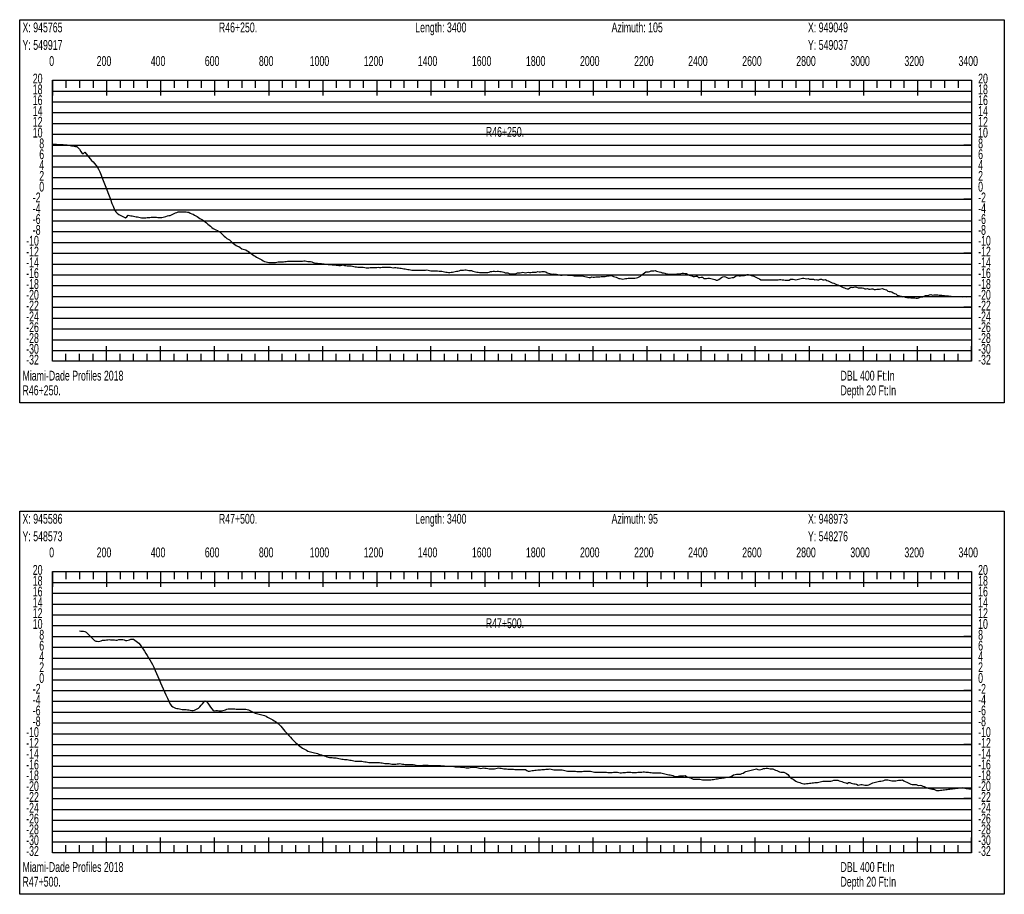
# Model space of a CAD drawing. Header units: feet. Extents: x 1 to 30, y -268 to -1.
# Tile 58 of 94: x 21 to 30, y -109 to -101. Entities that reach past the tile are written whole.
import ezdxf

# ---------------------------------------------------------------- set-up
doc = ezdxf.new("R2010")
doc.units = ezdxf.units.FT
doc.header["$MEASUREMENT"] = 0
doc.layers.add('LABELS', color=7, linetype='Continuous')
doc.layers.add('XSECTION', color=7, linetype='Continuous')

msp = doc.modelspace()

# ---------------------------------------------------------------- linework, layer by layer
at = {"layer": 'XSECTION', "color": 0, "linetype": 'Continuous'}
for points in [[(21.212, -100.99), (30.318, -100.99), (30.318, -104.535), (21.212, -104.535), (21.212, -100.99)], [(21.515, -101.55), (30.015, -101.55), (30.015, -104.15), (21.515, -104.15), (21.515, -101.55)], [(21.515, -101.55), (21.515, -101.691)], [(21.515, -101.55), (21.515, -101.691)], [(21.515, -101.55), (21.515, -101.62)], [(21.515, -101.55), (21.515, -101.62)], [(21.64, -101.55), (21.64, -101.62)], [(21.765, -101.55), (21.765, -101.62)], [(21.89, -101.55), (21.89, -101.62)], [(22.015, -101.55), (22.015, -101.691)], [(22.015, -101.55), (22.015, -101.62)], [(22.14, -101.55), (22.14, -101.62)], [(22.265, -101.55), (22.265, -101.62)], [(22.39, -101.55), (22.39, -101.62)], [(22.515, -101.55), (22.515, -101.691)], [(22.515, -101.55), (22.515, -101.62)], [(22.64, -101.55), (22.64, -101.62)], [(22.765, -101.55), (22.765, -101.62)], [(22.89, -101.55), (22.89, -101.62)], [(23.015, -101.55), (23.015, -101.691)], [(23.015, -101.55), (23.015, -101.62)], [(23.14, -101.55), (23.14, -101.62)], [(23.265, -101.55), (23.265, -101.62)], [(23.39, -101.55), (23.39, -101.62)], [(23.515, -101.55), (23.515, -101.691)], [(23.515, -101.55), (23.515, -101.62)], [(23.64, -101.55), (23.64, -101.62)], [(23.765, -101.55), (23.765, -101.62)], [(23.89, -101.55), (23.89, -101.62)], [(24.015, -101.55), (24.015, -101.691)], [(24.015, -101.55), (24.015, -101.62)], [(24.14, -101.55), (24.14, -101.62)], [(24.265, -101.55), (24.265, -101.62)], [(24.39, -101.55), (24.39, -101.62)], [(24.515, -101.55), (24.515, -101.691)], [(24.515, -101.55), (24.515, -101.62)], [(24.64, -101.55), (24.64, -101.62)], [(24.765, -101.55), (24.765, -101.62)], [(24.89, -101.55), (24.89, -101.62)], [(25.015, -101.55), (25.015, -101.691)], [(25.015, -101.55), (25.015, -101.62)], [(25.14, -101.55), (25.14, -101.62)], [(25.265, -101.55), (25.265, -101.62)], [(25.39, -101.55), (25.39, -101.62)], [(25.515, -101.55), (25.515, -101.691)], [(25.515, -101.55), (25.515, -101.62)], [(25.64, -101.55), (25.64, -101.62)], [(25.765, -101.55), (25.765, -101.62)], [(25.89, -101.55), (25.89, -101.62)], [(26.015, -101.55), (26.015, -101.691)], [(26.015, -101.55), (26.015, -101.62)], [(26.14, -101.55), (26.14, -101.62)], [(26.265, -101.55), (26.265, -101.62)], [(26.39, -101.55), (26.39, -101.62)], [(26.515, -101.55), (26.515, -101.691)], [(26.515, -101.55), (26.515, -101.62)], [(26.64, -101.55), (26.64, -101.62)], [(26.765, -101.55), (26.765, -101.62)], [(26.89, -101.55), (26.89, -101.62)], [(27.015, -101.55), (27.015, -101.691)], [(27.015, -101.55), (27.015, -101.62)], [(27.14, -101.55), (27.14, -101.62)], [(27.265, -101.55), (27.265, -101.62)], [(27.39, -101.55), (27.39, -101.62)], [(27.515, -101.55), (27.515, -101.691)], [(27.515, -101.55), (27.515, -101.62)], [(27.64, -101.55), (27.64, -101.62)], [(27.765, -101.55), (27.765, -101.62)], [(27.89, -101.55), (27.89, -101.62)], [(28.015, -101.55), (28.015, -101.691)], [(28.015, -101.55), (28.015, -101.62)], [(28.14, -101.55), (28.14, -101.62)], [(28.265, -101.55), (28.265, -101.62)], [(28.39, -101.55), (28.39, -101.62)], [(28.515, -101.55), (28.515, -101.691)], [(28.515, -101.55), (28.515, -101.62)], [(28.64, -101.55), (28.64, -101.62)], [(28.765, -101.55), (28.765, -101.62)], [(28.89, -101.55), (28.89, -101.62)], [(29.015, -101.55), (29.015, -101.691)], [(29.015, -101.55), (29.015, -101.62)], [(29.14, -101.55), (29.14, -101.62)], [(29.265, -101.55), (29.265, -101.62)], [(29.39, -101.55), (29.39, -101.62)], [(29.515, -101.55), (29.515, -101.691)], [(29.515, -101.55), (29.515, -101.62)], [(29.64, -101.55), (29.64, -101.62)], [(29.765, -101.55), (29.765, -101.62)], [(29.89, -101.55), (29.89, -101.62)], [(30.015, -101.55), (30.015, -101.691)], [(30.015, -101.55), (30.015, -101.62)], [(21.515, -102.15), (21.585, -102.15)], [(30.015, -102.15), (29.945, -102.15)], [(21.515, -102.65), (21.585, -102.65)], [(30.015, -102.65), (29.945, -102.65)], [(21.515, -103.15), (21.585, -103.15)], [(30.015, -103.15), (29.945, -103.15)], [(21.515, -103.65), (21.585, -103.65)], [(30.015, -103.65), (29.945, -103.65)], [(21.515, -104.15), (21.515, -104.009)], [(21.515, -104.15), (21.515, -104.009)], [(21.515, -104.15), (21.515, -104.08)], [(21.515, -104.15), (21.515, -104.08)], [(21.64, -104.15), (21.64, -104.08)], [(21.765, -104.15), (21.765, -104.08)], [(21.89, -104.15), (21.89, -104.08)], [(22.015, -104.15), (22.015, -104.009)], [(22.015, -104.15), (22.015, -104.08)], [(22.14, -104.15), (22.14, -104.08)], [(22.265, -104.15), (22.265, -104.08)], [(22.39, -104.15), (22.39, -104.08)], [(22.515, -104.15), (22.515, -104.009)], [(22.515, -104.15), (22.515, -104.08)], [(22.64, -104.15), (22.64, -104.08)], [(22.765, -104.15), (22.765, -104.08)], [(22.89, -104.15), (22.89, -104.08)], [(23.015, -104.15), (23.015, -104.009)], [(23.015, -104.15), (23.015, -104.08)], [(23.14, -104.15), (23.14, -104.08)], [(23.265, -104.15), (23.265, -104.08)], [(23.39, -104.15), (23.39, -104.08)], [(23.515, -104.15), (23.515, -104.009)], [(23.515, -104.15), (23.515, -104.08)], [(23.64, -104.15), (23.64, -104.08)], [(23.765, -104.15), (23.765, -104.08)], [(23.89, -104.15), (23.89, -104.08)], [(24.015, -104.15), (24.015, -104.009)], [(24.015, -104.15), (24.015, -104.08)], [(24.14, -104.15), (24.14, -104.08)], [(24.265, -104.15), (24.265, -104.08)], [(24.39, -104.15), (24.39, -104.08)], [(24.515, -104.15), (24.515, -104.009)], [(24.515, -104.15), (24.515, -104.08)], [(24.64, -104.15), (24.64, -104.08)], [(24.765, -104.15), (24.765, -104.08)], [(24.89, -104.15), (24.89, -104.08)], [(25.015, -104.15), (25.015, -104.009)], [(25.015, -104.15), (25.015, -104.08)], [(25.14, -104.15), (25.14, -104.08)], [(25.265, -104.15), (25.265, -104.08)], [(25.39, -104.15), (25.39, -104.08)], [(25.515, -104.15), (25.515, -104.009)], [(25.515, -104.15), (25.515, -104.08)], [(25.64, -104.15), (25.64, -104.08)], [(25.765, -104.15), (25.765, -104.08)], [(25.89, -104.15), (25.89, -104.08)], [(26.015, -104.15), (26.015, -104.009)], [(26.015, -104.15), (26.015, -104.08)], [(26.14, -104.15), (26.14, -104.08)], [(26.265, -104.15), (26.265, -104.08)], [(26.39, -104.15), (26.39, -104.08)], [(26.515, -104.15), (26.515, -104.009)], [(26.515, -104.15), (26.515, -104.08)], [(26.64, -104.15), (26.64, -104.08)], [(26.765, -104.15), (26.765, -104.08)], [(26.89, -104.15), (26.89, -104.08)], [(27.015, -104.15), (27.015, -104.009)], [(27.015, -104.15), (27.015, -104.08)], [(27.14, -104.15), (27.14, -104.08)], [(27.265, -104.15), (27.265, -104.08)], [(27.39, -104.15), (27.39, -104.08)], [(27.515, -104.15), (27.515, -104.009)], [(27.515, -104.15), (27.515, -104.08)], [(27.64, -104.15), (27.64, -104.08)], [(27.765, -104.15), (27.765, -104.08)], [(27.89, -104.15), (27.89, -104.08)], [(28.015, -104.15), (28.015, -104.009)], [(28.015, -104.15), (28.015, -104.08)], [(28.14, -104.15), (28.14, -104.08)], [(28.265, -104.15), (28.265, -104.08)], [(28.39, -104.15), (28.39, -104.08)], [(28.515, -104.15), (28.515, -104.009)], [(28.515, -104.15), (28.515, -104.08)], [(28.64, -104.15), (28.64, -104.08)], [(28.765, -104.15), (28.765, -104.08)], [(28.89, -104.15), (28.89, -104.08)], [(29.015, -104.15), (29.015, -104.009)], [(29.015, -104.15), (29.015, -104.08)], [(29.14, -104.15), (29.14, -104.08)], [(29.265, -104.15), (29.265, -104.08)], [(29.39, -104.15), (29.39, -104.08)], [(29.515, -104.15), (29.515, -104.009)], [(29.515, -104.15), (29.515, -104.08)], [(29.64, -104.15), (29.64, -104.08)], [(29.765, -104.15), (29.765, -104.08)], [(29.89, -104.15), (29.89, -104.08)], [(30.015, -104.15), (30.015, -104.009)], [(30.015, -104.15), (30.015, -104.08)], [(21.212, -105.535), (30.318, -105.535), (30.318, -109.08), (21.212, -109.08), (21.212, -105.535)], [(21.515, -106.095), (30.015, -106.095), (30.015, -108.695), (21.515, -108.695), (21.515, -106.095)], [(21.515, -106.095), (21.515, -106.236)], [(21.515, -106.095), (21.515, -106.236)], [(21.515, -106.095), (21.515, -106.165)], [(21.515, -106.095), (21.515, -106.165)], [(21.64, -106.095), (21.64, -106.165)], [(21.765, -106.095), (21.765, -106.165)], [(21.89, -106.095), (21.89, -106.165)], [(22.015, -106.095), (22.015, -106.236)], [(22.015, -106.095), (22.015, -106.165)], [(22.14, -106.095), (22.14, -106.165)], [(22.265, -106.095), (22.265, -106.165)], [(22.39, -106.095), (22.39, -106.165)], [(22.515, -106.095), (22.515, -106.236)], [(22.515, -106.095), (22.515, -106.165)], [(22.64, -106.095), (22.64, -106.165)], [(22.765, -106.095), (22.765, -106.165)], [(22.89, -106.095), (22.89, -106.165)], [(23.015, -106.095), (23.015, -106.236)], [(23.015, -106.095), (23.015, -106.165)], [(23.14, -106.095), (23.14, -106.165)], [(23.265, -106.095), (23.265, -106.165)], [(23.39, -106.095), (23.39, -106.165)], [(23.515, -106.095), (23.515, -106.236)], [(23.515, -106.095), (23.515, -106.165)], [(23.64, -106.095), (23.64, -106.165)], [(23.765, -106.095), (23.765, -106.165)], [(23.89, -106.095), (23.89, -106.165)], [(24.015, -106.095), (24.015, -106.236)], [(24.015, -106.095), (24.015, -106.165)], [(24.14, -106.095), (24.14, -106.165)], [(24.265, -106.095), (24.265, -106.165)], [(24.39, -106.095), (24.39, -106.165)], [(24.515, -106.095), (24.515, -106.236)], [(24.515, -106.095), (24.515, -106.165)], [(24.64, -106.095), (24.64, -106.165)], [(24.765, -106.095), (24.765, -106.165)], [(24.89, -106.095), (24.89, -106.165)], [(25.015, -106.095), (25.015, -106.236)], [(25.015, -106.095), (25.015, -106.165)], [(25.14, -106.095), (25.14, -106.165)], [(25.265, -106.095), (25.265, -106.165)], [(25.39, -106.095), (25.39, -106.165)], [(25.515, -106.095), (25.515, -106.236)], [(25.515, -106.095), (25.515, -106.165)], [(25.64, -106.095), (25.64, -106.165)], [(25.765, -106.095), (25.765, -106.165)], [(25.89, -106.095), (25.89, -106.165)], [(26.015, -106.095), (26.015, -106.236)], [(26.015, -106.095), (26.015, -106.165)], [(26.14, -106.095), (26.14, -106.165)], [(26.265, -106.095), (26.265, -106.165)], [(26.39, -106.095), (26.39, -106.165)], [(26.515, -106.095), (26.515, -106.236)], [(26.515, -106.095), (26.515, -106.165)], [(26.64, -106.095), (26.64, -106.165)], [(26.765, -106.095), (26.765, -106.165)], [(26.89, -106.095), (26.89, -106.165)], [(27.015, -106.095), (27.015, -106.236)], [(27.015, -106.095), (27.015, -106.165)], [(27.14, -106.095), (27.14, -106.165)], [(27.265, -106.095), (27.265, -106.165)], [(27.39, -106.095), (27.39, -106.165)], [(27.515, -106.095), (27.515, -106.236)], [(27.515, -106.095), (27.515, -106.165)], [(27.64, -106.095), (27.64, -106.165)], [(27.765, -106.095), (27.765, -106.165)], [(27.89, -106.095), (27.89, -106.165)], [(28.015, -106.095), (28.015, -106.236)], [(28.015, -106.095), (28.015, -106.165)], [(28.14, -106.095), (28.14, -106.165)], [(28.265, -106.095), (28.265, -106.165)], [(28.39, -106.095), (28.39, -106.165)], [(28.515, -106.095), (28.515, -106.236)], [(28.515, -106.095), (28.515, -106.165)], [(28.64, -106.095), (28.64, -106.165)], [(28.765, -106.095), (28.765, -106.165)], [(28.89, -106.095), (28.89, -106.165)], [(29.015, -106.095), (29.015, -106.236)], [(29.015, -106.095), (29.015, -106.165)], [(29.14, -106.095), (29.14, -106.165)], [(29.265, -106.095), (29.265, -106.165)], [(29.39, -106.095), (29.39, -106.165)], [(29.515, -106.095), (29.515, -106.236)], [(29.515, -106.095), (29.515, -106.165)], [(29.64, -106.095), (29.64, -106.165)], [(29.765, -106.095), (29.765, -106.165)], [(29.89, -106.095), (29.89, -106.165)], [(30.015, -106.095), (30.015, -106.236)], [(30.015, -106.095), (30.015, -106.165)], [(21.515, -106.695), (21.585, -106.695)], [(30.015, -106.695), (29.945, -106.695)], [(21.515, -107.195), (21.585, -107.195)], [(30.015, -107.195), (29.945, -107.195)], [(21.515, -107.695), (21.585, -107.695)], [(30.015, -107.695), (29.945, -107.695)], [(21.515, -108.195), (21.585, -108.195)], [(30.015, -108.195), (29.945, -108.195)], [(21.515, -108.695), (21.515, -108.554)], [(21.515, -108.695), (21.515, -108.554)], [(21.515, -108.695), (21.515, -108.625)], [(21.515, -108.695), (21.515, -108.625)], [(21.64, -108.695), (21.64, -108.625)], [(21.765, -108.695), (21.765, -108.625)], [(21.89, -108.695), (21.89, -108.625)], [(22.015, -108.695), (22.015, -108.554)], [(22.015, -108.695), (22.015, -108.625)], [(22.14, -108.695), (22.14, -108.625)], [(22.265, -108.695), (22.265, -108.625)], [(22.39, -108.695), (22.39, -108.625)], [(22.515, -108.695), (22.515, -108.554)], [(22.515, -108.695), (22.515, -108.625)], [(22.64, -108.695), (22.64, -108.625)], [(22.765, -108.695), (22.765, -108.625)], [(22.89, -108.695), (22.89, -108.625)], [(23.015, -108.695), (23.015, -108.554)], [(23.015, -108.695), (23.015, -108.625)], [(23.14, -108.695), (23.14, -108.625)], [(23.265, -108.695), (23.265, -108.625)], [(23.39, -108.695), (23.39, -108.625)], [(23.515, -108.695), (23.515, -108.554)], [(23.515, -108.695), (23.515, -108.625)], [(23.64, -108.695), (23.64, -108.625)], [(23.765, -108.695), (23.765, -108.625)], [(23.89, -108.695), (23.89, -108.625)], [(24.015, -108.695), (24.015, -108.554)], [(24.015, -108.695), (24.015, -108.625)], [(24.14, -108.695), (24.14, -108.625)], [(24.265, -108.695), (24.265, -108.625)], [(24.39, -108.695), (24.39, -108.625)], [(24.515, -108.695), (24.515, -108.554)], [(24.515, -108.695), (24.515, -108.625)], [(24.64, -108.695), (24.64, -108.625)], [(24.765, -108.695), (24.765, -108.625)], [(24.89, -108.695), (24.89, -108.625)], [(25.015, -108.695), (25.015, -108.554)], [(25.015, -108.695), (25.015, -108.625)], [(25.14, -108.695), (25.14, -108.625)], [(25.265, -108.695), (25.265, -108.625)], [(25.39, -108.695), (25.39, -108.625)], [(25.515, -108.695), (25.515, -108.554)], [(25.515, -108.695), (25.515, -108.625)], [(25.64, -108.695), (25.64, -108.625)], [(25.765, -108.695), (25.765, -108.625)], [(25.89, -108.695), (25.89, -108.625)], [(26.015, -108.695), (26.015, -108.554)], [(26.015, -108.695), (26.015, -108.625)], [(26.14, -108.695), (26.14, -108.625)], [(26.265, -108.695), (26.265, -108.625)], [(26.39, -108.695), (26.39, -108.625)], [(26.515, -108.695), (26.515, -108.554)], [(26.515, -108.695), (26.515, -108.625)], [(26.64, -108.695), (26.64, -108.625)], [(26.765, -108.695), (26.765, -108.625)], [(26.89, -108.695), (26.89, -108.625)], [(27.015, -108.695), (27.015, -108.554)], [(27.015, -108.695), (27.015, -108.625)], [(27.14, -108.695), (27.14, -108.625)], [(27.265, -108.695), (27.265, -108.625)], [(27.39, -108.695), (27.39, -108.625)], [(27.515, -108.695), (27.515, -108.554)], [(27.515, -108.695), (27.515, -108.625)], [(27.64, -108.695), (27.64, -108.625)], [(27.765, -108.695), (27.765, -108.625)], [(27.89, -108.695), (27.89, -108.625)], [(28.015, -108.695), (28.015, -108.554)], [(28.015, -108.695), (28.015, -108.625)], [(28.14, -108.695), (28.14, -108.625)], [(28.265, -108.695), (28.265, -108.625)], [(28.39, -108.695), (28.39, -108.625)], [(28.515, -108.695), (28.515, -108.554)], [(28.515, -108.695), (28.515, -108.625)], [(28.64, -108.695), (28.64, -108.625)], [(28.765, -108.695), (28.765, -108.625)], [(28.89, -108.695), (28.89, -108.625)], [(29.015, -108.695), (29.015, -108.554)], [(29.015, -108.695), (29.015, -108.625)], [(29.14, -108.695), (29.14, -108.625)], [(29.265, -108.695), (29.265, -108.625)], [(29.39, -108.695), (29.39, -108.625)], [(29.515, -108.695), (29.515, -108.554)], [(29.515, -108.695), (29.515, -108.625)], [(29.64, -108.695), (29.64, -108.625)], [(29.765, -108.695), (29.765, -108.625)], [(29.89, -108.695), (29.89, -108.625)], [(30.015, -108.695), (30.015, -108.554)], [(30.015, -108.695), (30.015, -108.625)]]:
    msp.add_lwpolyline(points, dxfattribs=at)
at = {"layer": 'XSECTION', "color": 0}
for points in [[(21.515, -101.65), (30.015, -101.65)], [(21.515, -101.75), (30.015, -101.75)], [(21.515, -101.85), (30.015, -101.85)], [(21.515, -101.95), (30.015, -101.95)], [(21.515, -102.05), (30.015, -102.05)], [(21.515, -102.15), (30.015, -102.15)], [(21.515, -102.25), (30.015, -102.25)], [(21.515, -102.35), (30.015, -102.35)], [(21.515, -102.45), (30.015, -102.45)], [(21.515, -102.55), (30.015, -102.55)], [(21.515, -102.65), (30.015, -102.65)], [(21.515, -102.75), (30.015, -102.75)], [(21.515, -102.85), (30.015, -102.85)], [(21.515, -102.95), (30.015, -102.95)], [(21.515, -103.05), (30.015, -103.05)], [(21.515, -103.15), (30.015, -103.15)], [(21.515, -103.25), (30.015, -103.25)], [(21.515, -103.35), (30.015, -103.35)], [(21.515, -103.45), (30.015, -103.45)], [(21.515, -103.55), (30.015, -103.55)], [(21.515, -103.65), (30.015, -103.65)], [(21.515, -103.75), (30.015, -103.75)], [(21.515, -103.85), (30.015, -103.85)], [(21.515, -103.95), (30.015, -103.95)], [(21.515, -104.05), (30.015, -104.05)], [(21.515, -106.195), (30.015, -106.195)], [(21.515, -106.295), (30.015, -106.295)], [(21.515, -106.395), (30.015, -106.395)], [(21.515, -106.495), (30.015, -106.495)], [(21.515, -106.595), (30.015, -106.595)], [(21.515, -106.695), (30.015, -106.695)], [(21.515, -106.795), (30.015, -106.795)], [(21.515, -106.895), (30.015, -106.895)], [(21.515, -106.995), (30.015, -106.995)], [(21.515, -107.095), (30.015, -107.095)], [(21.515, -107.195), (30.015, -107.195)], [(21.515, -107.295), (30.015, -107.295)], [(21.515, -107.395), (30.015, -107.395)], [(21.515, -107.495), (30.015, -107.495)], [(21.515, -107.595), (30.015, -107.595)], [(21.515, -107.695), (30.015, -107.695)], [(21.515, -107.795), (30.015, -107.795)], [(21.515, -107.895), (30.015, -107.895)], [(21.515, -107.995), (30.015, -107.995)], [(21.515, -108.095), (30.015, -108.095)], [(21.515, -108.195), (30.015, -108.195)], [(21.515, -108.295), (30.015, -108.295)], [(21.515, -108.395), (30.015, -108.395)], [(21.515, -108.495), (30.015, -108.495)], [(21.515, -108.595), (30.015, -108.595)]]:
    msp.add_lwpolyline(points, dxfattribs=at)
at = {"layer": 'XSECTION', "color": 5, "linetype": 'Continuous'}
for points in [[(21.515, -102.141), (21.5275, -102.141), (21.54, -102.1415), (21.5525, -102.1425), (21.565, -102.143), (21.5775, -102.1435), (21.59, -102.1445), (21.6025, -102.145), (21.615, -102.1455), (21.6275, -102.1465), (21.64, -102.147), (21.6525, -102.149), (21.665, -102.151), (21.6775, -102.1535), (21.69, -102.1555), (21.7025, -102.158), (21.715, -102.16), (21.7275, -102.1625), (21.74, -102.1645), (21.7525, -102.1755), (21.765, -102.1865), (21.7775, -102.2095), (21.79, -102.2285), (21.8025, -102.2285), (21.815, -102.216), (21.8275, -102.231), (21.84, -102.246), (21.8525, -102.261), (21.865, -102.276), (21.8775, -102.291), (21.89, -102.306), (21.9025, -102.321), (21.915, -102.336), (21.9275, -102.352), (21.94, -102.3725), (21.9525, -102.3975), (21.965, -102.429), (21.9775, -102.461), (21.99, -102.4925), (22.0025, -102.524), (22.015, -102.5555), (22.0275, -102.5875), (22.04, -102.619), (22.0525, -102.6505), (22.065, -102.6915), (22.0775, -102.716), (22.09, -102.749), (22.1025, -102.767), (22.115, -102.78), (22.1275, -102.791), (22.14, -102.798), (22.1525, -102.805), (22.165, -102.8115), (22.1775, -102.818), (22.19, -102.823), (22.2025, -102.8125), (22.215, -102.7985), (22.2275, -102.8005), (22.24, -102.803), (22.2525, -102.8055), (22.265, -102.808), (22.2775, -102.8105), (22.29, -102.813), (22.3025, -102.815), (22.315, -102.8175), (22.3275, -102.82), (22.34, -102.8225), (22.3525, -102.823), (22.365, -102.8225), (22.3775, -102.8215), (22.39, -102.8205), (22.4025, -102.8195), (22.415, -102.8185), (22.4275, -102.8175), (22.44, -102.8175), (22.4525, -102.817), (22.465, -102.817), (22.4775, -102.8165), (22.49, -102.819), (22.5025, -102.821), (22.515, -102.821), (22.5275, -102.8195), (22.54, -102.816), (22.5525, -102.8125), (22.565, -102.809), (22.5775, -102.8045), (22.59, -102.8015), (22.6025, -102.8015), (22.615, -102.7955), (22.6275, -102.7895), (22.64, -102.7825), (22.6525, -102.7765), (22.665, -102.7725), (22.6775, -102.7685), (22.69, -102.7675), (22.7025, -102.7675), (22.715, -102.7675), (22.7275, -102.7675), (22.74, -102.7675), (22.7525, -102.7675), (22.765, -102.7695), (22.7775, -102.7715), (22.79, -102.7795), (22.8025, -102.7865), (22.815, -102.79), (22.8275, -102.7975), (22.84, -102.804), (22.8525, -102.809), (22.865, -102.819), (22.8775, -102.8285), (22.89, -102.8345), (22.9025, -102.8405), (22.915, -102.8505), (22.9275, -102.8605), (22.94, -102.8705), (22.9525, -102.8805), (22.965, -102.891), (22.9775, -102.901), (22.99, -102.9115), (23.0025, -102.9215), (23.015, -102.928), (23.0275, -102.9335), (23.04, -102.9405), (23.0525, -102.948), (23.065, -102.956), (23.0775, -102.968), (23.09, -102.98), (23.1025, -102.991), (23.115, -103.003), (23.1275, -103.013), (23.14, -103.0205), (23.1525, -103.0275), (23.165, -103.0395), (23.1775, -103.0515), (23.19, -103.059), (23.2025, -103.068), (23.215, -103.0785), (23.2275, -103.0835), (23.24, -103.088), (23.2525, -103.098), (23.265, -103.108), (23.2775, -103.1115), (23.29, -103.1145), (23.3025, -103.12), (23.315, -103.1265), (23.3275, -103.1345), (23.34, -103.144), (23.3525, -103.1535), (23.365, -103.1625), (23.3775, -103.1705), (23.39, -103.178), (23.4025, -103.186), (23.415, -103.193), (23.4275, -103.199), (23.44, -103.205), (23.4525, -103.2125), (23.465, -103.2205), (23.4775, -103.2265), (23.49, -103.2295), (23.5025, -103.232), (23.515, -103.2345), (23.5275, -103.2355), (23.54, -103.2355), (23.5525, -103.235), (23.565, -103.235), (23.5775, -103.235), (23.59, -103.232), (23.6025, -103.23), (23.615, -103.2295), (23.6275, -103.2295), (23.64, -103.2295), (23.6525, -103.2295), (23.665, -103.228), (23.6775, -103.226), (23.69, -103.225), (23.7025, -103.225), (23.715, -103.225), (23.7275, -103.225), (23.74, -103.225), (23.7525, -103.225), (23.765, -103.225), (23.7775, -103.225), (23.79, -103.225), (23.8025, -103.225), (23.815, -103.2245), (23.8275, -103.2225), (23.84, -103.221), (23.8525, -103.222), (23.865, -103.224), (23.8775, -103.2255), (23.89, -103.227), (23.9025, -103.2275), (23.915, -103.231), (23.9275, -103.235), (23.94, -103.238), (23.9525, -103.242), (23.965, -103.243), (23.9775, -103.244), (23.99, -103.2445), (24.0025, -103.2455), (24.015, -103.2485), (24.0275, -103.2495), (24.04, -103.251), (24.0525, -103.252), (24.065, -103.253), (24.0775, -103.2545), (24.09, -103.2555), (24.1025, -103.2565), (24.115, -103.2575), (24.1275, -103.259), (24.14, -103.26), (24.1525, -103.261), (24.165, -103.2625), (24.1775, -103.2635), (24.19, -103.261), (24.2025, -103.259), (24.215, -103.2625), (24.2275, -103.264), (24.24, -103.266), (24.2525, -103.268), (24.265, -103.268), (24.2775, -103.268), (24.29, -103.2705), (24.3025, -103.2725), (24.315, -103.275), (24.3275, -103.2775), (24.34, -103.2795), (24.3525, -103.2795), (24.365, -103.2795), (24.3775, -103.2795), (24.39, -103.28), (24.4025, -103.282), (24.415, -103.284), (24.4275, -103.2845), (24.44, -103.284), (24.4525, -103.2835), (24.465, -103.283), (24.4775, -103.2825), (24.49, -103.282), (24.5025, -103.2815), (24.515, -103.281), (24.5275, -103.2805), (24.54, -103.281), (24.5525, -103.281), (24.565, -103.2805), (24.5775, -103.28), (24.59, -103.28), (24.6025, -103.279), (24.615, -103.279), (24.6275, -103.2785), (24.64, -103.2785), (24.6525, -103.282), (24.665, -103.285), (24.6775, -103.2815), (24.69, -103.2835), (24.7025, -103.2855), (24.715, -103.2865), (24.7275, -103.2875), (24.74, -103.2895), (24.7525, -103.2915), (24.765, -103.2935), (24.7775, -103.2955), (24.79, -103.2975), (24.8025, -103.2995), (24.815, -103.3015), (24.8275, -103.3035), (24.84, -103.3055), (24.8525, -103.3075), (24.865, -103.308), (24.8775, -103.3075), (24.89, -103.3075), (24.9025, -103.3075), (24.915, -103.307), (24.9275, -103.3065), (24.94, -103.3065), (24.9525, -103.3065), (24.965, -103.3065), (24.9775, -103.3025), (24.99, -103.306), (25.0025, -103.31), (25.015, -103.312), (25.0275, -103.3125), (25.04, -103.313), (25.0525, -103.3135), (25.065, -103.314), (25.0775, -103.3145), (25.09, -103.315), (25.1025, -103.3155), (25.115, -103.3165), (25.1275, -103.32), (25.14, -103.3235), (25.1525, -103.3255), (25.165, -103.3255), (25.1775, -103.3285), (25.19, -103.328), (25.2025, -103.325), (25.215, -103.325), (25.2275, -103.3225), (25.24, -103.319), (25.2525, -103.3155), (25.265, -103.3155), (25.2775, -103.3115), (25.29, -103.3065), (25.3025, -103.3055), (25.315, -103.3055), (25.3275, -103.305), (25.34, -103.305), (25.3525, -103.3055), (25.365, -103.309), (25.3775, -103.31), (25.39, -103.311), (25.4025, -103.315), (25.415, -103.3185), (25.4275, -103.3225), (25.44, -103.325), (25.4525, -103.325), (25.465, -103.3285), (25.4775, -103.3295), (25.49, -103.3295), (25.5025, -103.3295), (25.515, -103.3295), (25.5275, -103.3295), (25.54, -103.3275), (25.5525, -103.324), (25.565, -103.32), (25.5775, -103.3195), (25.59, -103.3175), (25.6025, -103.3155), (25.615, -103.3195), (25.6275, -103.3165), (25.64, -103.3165), (25.6525, -103.32), (25.665, -103.32), (25.6775, -103.3225), (25.69, -103.3265), (25.7025, -103.33), (25.715, -103.33), (25.7275, -103.333), (25.74, -103.337), (25.7525, -103.34), (25.765, -103.34), (25.7775, -103.34), (25.79, -103.34), (25.8025, -103.337), (25.815, -103.33), (25.8275, -103.33), (25.84, -103.33), (25.8525, -103.329), (25.865, -103.325), (25.8775, -103.329), (25.89, -103.33), (25.9025, -103.329), (25.915, -103.325), (25.9275, -103.3285), (25.94, -103.328), (25.9525, -103.325), (25.965, -103.325), (25.9775, -103.325), (25.99, -103.324), (26.0025, -103.32), (26.015, -103.3235), (26.0275, -103.323), (26.04, -103.3205), (26.0525, -103.3205), (26.065, -103.3205), (26.0775, -103.3225), (26.09, -103.33), (26.1025, -103.334), (26.115, -103.338), (26.1275, -103.342), (26.14, -103.344), (26.1525, -103.3405), (26.165, -103.3435), (26.1775, -103.345), (26.19, -103.3465), (26.2025, -103.35), (26.215, -103.354), (26.2275, -103.3525), (26.24, -103.35), (26.2525, -103.35), (26.265, -103.35), (26.2775, -103.352), (26.29, -103.3545), (26.3025, -103.3545), (26.315, -103.3545), (26.3275, -103.3565), (26.34, -103.3595), (26.3525, -103.3595), (26.365, -103.3595), (26.3775, -103.359), (26.39, -103.359), (26.4025, -103.359), (26.415, -103.359), (26.4275, -103.361), (26.44, -103.3645), (26.4525, -103.368), (26.465, -103.3715), (26.4775, -103.3735), (26.49, -103.3735), (26.5025, -103.37), (26.515, -103.3705), (26.5275, -103.373), (26.54, -103.369), (26.5525, -103.369), (26.565, -103.3695), (26.5775, -103.369), (26.59, -103.3655), (26.6025, -103.3645), (26.615, -103.3645), (26.6275, -103.3645), (26.64, -103.361), (26.6525, -103.36), (26.665, -103.359), (26.6775, -103.3555), (26.69, -103.3605), (26.7025, -103.366), (26.715, -103.3695), (26.7275, -103.373), (26.74, -103.3785), (26.7525, -103.3845), (26.765, -103.3845), (26.7775, -103.388), (26.79, -103.3895), (26.8025, -103.388), (26.815, -103.3845), (26.8275, -103.3845), (26.84, -103.381), (26.8525, -103.38), (26.865, -103.38), (26.8775, -103.38), (26.89, -103.38), (26.9025, -103.38), (26.915, -103.377), (26.9275, -103.3735), (26.94, -103.369), (26.9525, -103.361), (26.965, -103.3505), (26.9775, -103.3415), (26.99, -103.333), (27.0025, -103.3215), (27.015, -103.3215), (27.0275, -103.3215), (27.04, -103.3185), (27.0525, -103.312), (27.065, -103.3145), (27.0775, -103.312), (27.09, -103.309), (27.1025, -103.316), (27.115, -103.319), (27.1275, -103.3225), (27.14, -103.326), (27.1525, -103.33), (27.165, -103.3305), (27.1775, -103.335), (27.19, -103.3405), (27.2025, -103.3405), (27.215, -103.3445), (27.2275, -103.3445), (27.24, -103.344), (27.2525, -103.3435), (27.265, -103.343), (27.2775, -103.3425), (27.29, -103.3415), (27.3025, -103.341), (27.315, -103.3405), (27.3275, -103.3385), (27.34, -103.3355), (27.3525, -103.335), (27.365, -103.3365), (27.3775, -103.339), (27.39, -103.346), (27.4025, -103.353), (27.415, -103.356), (27.4275, -103.358), (27.44, -103.3655), (27.4525, -103.3655), (27.465, -103.363), (27.4775, -103.363), (27.49, -103.3745), (27.5025, -103.375), (27.515, -103.3725), (27.5275, -103.373), (27.54, -103.3845), (27.5525, -103.385), (27.565, -103.3825), (27.5775, -103.38), (27.59, -103.38), (27.6025, -103.3835), (27.615, -103.387), (27.6275, -103.3905), (27.64, -103.3945), (27.6525, -103.398), (27.665, -103.398), (27.6775, -103.394), (27.69, -103.383), (27.7025, -103.3745), (27.715, -103.369), (27.7275, -103.365), (27.74, -103.3685), (27.7525, -103.3735), (27.765, -103.38), (27.7775, -103.38), (27.79, -103.3775), (27.8025, -103.375), (27.815, -103.375), (27.8275, -103.3665), (27.84, -103.359), (27.8525, -103.356), (27.865, -103.3595), (27.8775, -103.359), (27.89, -103.356), (27.9025, -103.356), (27.915, -103.356), (27.9275, -103.3545), (27.94, -103.3475), (27.9525, -103.347), (27.965, -103.351), (27.9775, -103.3575), (27.99, -103.358), (28.0025, -103.3625), (28.015, -103.368), (28.0275, -103.3755), (28.04, -103.3795), (28.0525, -103.3865), (28.065, -103.396), (28.0775, -103.396), (28.09, -103.396), (28.1025, -103.396), (28.115, -103.396), (28.1275, -103.396), (28.14, -103.396), (28.1525, -103.396), (28.165, -103.396), (28.1775, -103.396), (28.19, -103.396), (28.2025, -103.396), (28.215, -103.396), (28.2275, -103.3955), (28.24, -103.3945), (28.2525, -103.3945), (28.265, -103.396), (28.2775, -103.397), (28.29, -103.398), (28.3025, -103.399), (28.315, -103.3995), (28.3275, -103.3985), (28.34, -103.39), (28.3525, -103.3895), (28.365, -103.3915), (28.3775, -103.394), (28.39, -103.396), (28.4025, -103.394), (28.415, -103.3895), (28.4275, -103.386), (28.44, -103.384), (28.4525, -103.382), (28.465, -103.382), (28.4775, -103.3845), (28.49, -103.3865), (28.5025, -103.383), (28.515, -103.3905), (28.5275, -103.3915), (28.54, -103.3905), (28.5525, -103.391), (28.565, -103.3965), (28.5775, -103.3925), (28.59, -103.396), (28.6025, -103.3955), (28.615, -103.3915), (28.6275, -103.389), (28.64, -103.397), (28.6525, -103.396), (28.665, -103.3935), (28.6775, -103.402), (28.69, -103.407), (28.7025, -103.412), (28.715, -103.4175), (28.7275, -103.423), (28.74, -103.428), (28.7525, -103.4335), (28.765, -103.4385), (28.7775, -103.444), (28.79, -103.449), (28.8025, -103.455), (28.815, -103.4625), (28.8275, -103.4665), (28.84, -103.471), (28.8525, -103.4755), (28.865, -103.4785), (28.8775, -103.4785), (28.89, -103.469), (28.9025, -103.4655), (28.915, -103.466), (28.9275, -103.465), (28.94, -103.4615), (28.9525, -103.4655), (28.965, -103.469), (28.9775, -103.471), (28.99, -103.4715), (29.0025, -103.471), (29.015, -103.4745), (29.0275, -103.4785), (29.04, -103.48), (29.0525, -103.476), (29.065, -103.483), (29.0775, -103.4825), (29.09, -103.48), (29.1025, -103.479), (29.115, -103.485), (29.1275, -103.485), (29.14, -103.482), (29.1525, -103.482), (29.165, -103.4815), (29.1775, -103.4795), (29.19, -103.476), (29.2025, -103.4835), (29.215, -103.4845), (29.2275, -103.4885), (29.24, -103.5025), (29.2525, -103.503), (29.265, -103.5045), (29.2775, -103.508), (29.29, -103.516), (29.3025, -103.523), (29.315, -103.5265), (29.3275, -103.539), (29.34, -103.5415), (29.3525, -103.545), (29.365, -103.5485), (29.3775, -103.5525), (29.39, -103.5515), (29.4025, -103.557), (29.415, -103.561), (29.4275, -103.5615), (29.44, -103.561), (29.4525, -103.5615), (29.465, -103.5615), (29.4775, -103.562), (29.49, -103.5635), (29.5025, -103.5655), (29.515, -103.566), (29.5275, -103.563), (29.54, -103.556), (29.5525, -103.554), (29.565, -103.552), (29.5775, -103.548), (29.59, -103.5405), (29.6025, -103.5425), (29.615, -103.5405), (29.6275, -103.5345), (29.64, -103.5305), (29.6525, -103.5375), (29.665, -103.5335), (29.6775, -103.534), (29.69, -103.535), (29.7025, -103.536), (29.715, -103.5375), (29.7275, -103.5385), (29.74, -103.5395), (29.7525, -103.541), (29.765, -103.542), (29.7775, -103.5435), (29.79, -103.5445), (29.8025, -103.5455), (29.815, -103.547), (29.8275, -103.548), (29.84, -103.549), (29.8525, -103.5505), (29.865, -103.5515), (29.8775, -103.55), (29.89, -103.55), (29.9025, -103.5505), (29.915, -103.5515), (29.9275, -103.552), (29.94, -103.5505), (29.9525, -103.55), (29.965, -103.5525), (29.9775, -103.551), (29.99, -103.55), (30.0025, -103.5495), (30.015, -103.5495), (30.015, -103.5495)], [(21.765, -106.644), (21.7775, -106.645), (21.79, -106.6455), (21.8025, -106.646), (21.815, -106.6485), (21.8275, -106.656), (21.84, -106.668), (21.8525, -106.6805), (21.865, -106.6935), (21.8775, -106.706), (21.89, -106.7185), (21.9025, -106.731), (21.915, -106.738), (21.9275, -106.7395), (21.94, -106.742), (21.9525, -106.738), (21.965, -106.734), (21.9775, -106.7305), (21.99, -106.7295), (22.0025, -106.728), (22.015, -106.727), (22.0275, -106.7255), (22.04, -106.7245), (22.0525, -106.7255), (22.065, -106.726), (22.0775, -106.7265), (22.09, -106.7275), (22.1025, -106.728), (22.115, -106.728), (22.1275, -106.7245), (22.14, -106.722), (22.1525, -106.723), (22.165, -106.724), (22.1775, -106.727), (22.19, -106.7315), (22.2025, -106.731), (22.215, -106.728), (22.2275, -106.725), (22.24, -106.7215), (22.2525, -106.721), (22.265, -106.721), (22.2775, -106.73), (22.29, -106.739), (22.3025, -106.748), (22.315, -106.7575), (22.3275, -106.771), (22.34, -106.7915), (22.3525, -106.8115), (22.365, -106.8315), (22.3775, -106.8515), (22.39, -106.872), (22.4025, -106.892), (22.415, -106.9125), (22.4275, -106.933), (22.44, -106.953), (22.4525, -106.98), (22.465, -107.0085), (22.4775, -107.037), (22.49, -107.0655), (22.5025, -107.094), (22.515, -107.1225), (22.5275, -107.151), (22.54, -107.1795), (22.5525, -107.208), (22.565, -107.236), (22.5775, -107.2645), (22.59, -107.293), (22.6025, -107.3215), (22.615, -107.3375), (22.6275, -107.3445), (22.64, -107.351), (22.6525, -107.357), (22.665, -107.361), (22.6775, -107.3625), (22.69, -107.365), (22.7025, -107.3685), (22.715, -107.3695), (22.7275, -107.3705), (22.74, -107.371), (22.7525, -107.372), (22.765, -107.373), (22.7775, -107.3745), (22.79, -107.378), (22.8025, -107.3785), (22.815, -107.3785), (22.8275, -107.377), (22.84, -107.371), (22.8525, -107.3645), (22.865, -107.3575), (22.8775, -107.346), (22.89, -107.3305), (22.9025, -107.318), (22.915, -107.3035), (22.9275, -107.291), (22.94, -107.296), (22.9525, -107.3135), (22.965, -107.331), (22.9775, -107.348), (22.99, -107.3655), (23.0025, -107.379), (23.015, -107.3825), (23.0275, -107.381), (23.04, -107.379), (23.0525, -107.382), (23.065, -107.3835), (23.0775, -107.3835), (23.09, -107.38), (23.1025, -107.3765), (23.115, -107.3725), (23.1275, -107.369), (23.14, -107.3655), (23.1525, -107.364), (23.165, -107.3645), (23.1775, -107.365), (23.19, -107.3655), (23.2025, -107.3655), (23.215, -107.366), (23.2275, -107.3665), (23.24, -107.367), (23.2525, -107.3675), (23.265, -107.3675), (23.2775, -107.368), (23.29, -107.3685), (23.3025, -107.369), (23.315, -107.3695), (23.3275, -107.375), (23.34, -107.381), (23.3525, -107.387), (23.365, -107.393), (23.3775, -107.3995), (23.39, -107.4035), (23.4025, -107.407), (23.415, -107.41), (23.4275, -107.4135), (23.44, -107.4165), (23.4525, -107.4195), (23.465, -107.423), (23.4775, -107.4265), (23.49, -107.433), (23.5025, -107.44), (23.515, -107.447), (23.5275, -107.454), (23.54, -107.4605), (23.5525, -107.467), (23.565, -107.474), (23.5775, -107.4825), (23.59, -107.492), (23.6025, -107.5015), (23.615, -107.5125), (23.6275, -107.525), (23.64, -107.5415), (23.6525, -107.5565), (23.665, -107.5695), (23.6775, -107.582), (23.69, -107.5955), (23.7025, -107.611), (23.715, -107.6265), (23.7275, -107.6415), (23.74, -107.654), (23.7525, -107.6665), (23.765, -107.679), (23.7775, -107.689), (23.79, -107.699), (23.8025, -107.709), (23.815, -107.7185), (23.8275, -107.727), (23.84, -107.7335), (23.8525, -107.7405), (23.865, -107.7475), (23.8775, -107.7545), (23.89, -107.7585), (23.9025, -107.762), (23.915, -107.765), (23.9275, -107.768), (23.94, -107.771), (23.9525, -107.775), (23.965, -107.779), (23.9775, -107.783), (23.99, -107.7865), (24.0025, -107.7905), (24.015, -107.7945), (24.0275, -107.798), (24.04, -107.8035), (24.0525, -107.809), (24.065, -107.812), (24.0775, -107.814), (24.09, -107.815), (24.1025, -107.816), (24.115, -107.817), (24.1275, -107.8175), (24.14, -107.8185), (24.1525, -107.8205), (24.165, -107.824), (24.1775, -107.827), (24.19, -107.8295), (24.2025, -107.8295), (24.215, -107.8315), (24.2275, -107.8345), (24.24, -107.8345), (24.2525, -107.8365), (24.265, -107.8395), (24.2775, -107.8395), (24.29, -107.8415), (24.3025, -107.8445), (24.315, -107.848), (24.3275, -107.8495), (24.34, -107.8495), (24.3525, -107.8495), (24.365, -107.8495), (24.3775, -107.8495), (24.39, -107.8525), (24.4025, -107.8545), (24.415, -107.8545), (24.4275, -107.857), (24.44, -107.8595), (24.4525, -107.8595), (24.465, -107.8595), (24.4775, -107.8595), (24.49, -107.8595), (24.5025, -107.8595), (24.515, -107.8595), (24.5275, -107.8595), (24.54, -107.861), (24.5525, -107.8645), (24.565, -107.8645), (24.5775, -107.867), (24.59, -107.87), (24.6025, -107.87), (24.615, -107.87), (24.6275, -107.87), (24.64, -107.8725), (24.6525, -107.875), (24.665, -107.875), (24.6775, -107.875), (24.69, -107.875), (24.7025, -107.874), (24.715, -107.8725), (24.7275, -107.8705), (24.74, -107.8735), (24.7525, -107.875), (24.765, -107.875), (24.7775, -107.878), (24.79, -107.88), (24.8025, -107.88), (24.815, -107.88), (24.8275, -107.88), (24.84, -107.88), (24.8525, -107.88), (24.865, -107.8815), (24.8775, -107.8845), (24.89, -107.8875), (24.9025, -107.89), (24.915, -107.89), (24.9275, -107.887), (24.94, -107.885), (24.9525, -107.885), (24.965, -107.885), (24.9775, -107.885), (24.99, -107.885), (25.0025, -107.888), (25.015, -107.89), (25.0275, -107.89), (25.04, -107.89), (25.0525, -107.89), (25.065, -107.89), (25.0775, -107.89), (25.09, -107.89), (25.1025, -107.89), (25.115, -107.891), (25.1275, -107.892), (25.14, -107.8925), (25.1525, -107.8935), (25.165, -107.8945), (25.1775, -107.895), (25.19, -107.895), (25.2025, -107.895), (25.215, -107.895), (25.2275, -107.8975), (25.24, -107.9), (25.2525, -107.9), (25.265, -107.9), (25.2775, -107.901), (25.29, -107.9045), (25.3025, -107.905), (25.315, -107.905), (25.3275, -107.908), (25.34, -107.91), (25.3525, -107.91), (25.365, -107.91), (25.3775, -107.908), (25.39, -107.905), (25.4025, -107.905), (25.415, -107.905), (25.4275, -107.905), (25.44, -107.908), (25.4525, -107.911), (25.465, -107.914), (25.4775, -107.915), (25.49, -107.914), (25.5025, -107.9105), (25.515, -107.912), (25.5275, -107.914), (25.54, -107.9165), (25.5525, -107.9185), (25.565, -107.92), (25.5775, -107.92), (25.59, -107.92), (25.6025, -107.92), (25.615, -107.9165), (25.6275, -107.913), (25.64, -107.911), (25.6525, -107.9125), (25.665, -107.914), (25.6775, -107.9155), (25.69, -107.918), (25.7025, -107.9205), (25.715, -107.9205), (25.7275, -107.921), (25.74, -107.9215), (25.7525, -107.922), (25.765, -107.9225), (25.7775, -107.9235), (25.79, -107.924), (25.8025, -107.9245), (25.815, -107.925), (25.8275, -107.925), (25.84, -107.925), (25.8525, -107.925), (25.865, -107.925), (25.8775, -107.925), (25.89, -107.9255), (25.9025, -107.9345), (25.915, -107.94), (25.9275, -107.94), (25.94, -107.937), (25.9525, -107.9345), (25.965, -107.9335), (25.9775, -107.9325), (25.99, -107.931), (26.0025, -107.93), (26.015, -107.929), (26.0275, -107.928), (26.04, -107.9265), (26.0525, -107.9255), (26.065, -107.9245), (26.0775, -107.9235), (26.09, -107.9225), (26.1025, -107.921), (26.115, -107.92), (26.1275, -107.922), (26.14, -107.925), (26.1525, -107.928), (26.165, -107.93), (26.1775, -107.93), (26.19, -107.93), (26.2025, -107.93), (26.215, -107.93), (26.2275, -107.93), (26.24, -107.9315), (26.2525, -107.9345), (26.265, -107.9375), (26.2775, -107.9395), (26.29, -107.9395), (26.3025, -107.9395), (26.315, -107.94), (26.3275, -107.9405), (26.34, -107.941), (26.3525, -107.942), (26.365, -107.9425), (26.3775, -107.943), (26.39, -107.9435), (26.4025, -107.9445), (26.415, -107.9425), (26.4275, -107.9395), (26.44, -107.94), (26.4525, -107.94), (26.465, -107.94), (26.4775, -107.94), (26.49, -107.941), (26.5025, -107.944), (26.515, -107.9475), (26.5275, -107.95), (26.54, -107.9495), (26.5525, -107.95), (26.565, -107.95), (26.5775, -107.95), (26.59, -107.95), (26.6025, -107.95), (26.615, -107.95), (26.6275, -107.9505), (26.64, -107.9515), (26.6525, -107.9525), (26.665, -107.9535), (26.6775, -107.954), (26.69, -107.9525), (26.7025, -107.95), (26.715, -107.95), (26.7275, -107.95), (26.74, -107.9505), (26.7525, -107.9535), (26.765, -107.955), (26.7775, -107.955), (26.79, -107.9545), (26.8025, -107.954), (26.815, -107.953), (26.8275, -107.9515), (26.84, -107.9505), (26.8525, -107.95), (26.865, -107.9495), (26.8775, -107.952), (26.89, -107.9545), (26.9025, -107.9545), (26.915, -107.9525), (26.9275, -107.95), (26.94, -107.95), (26.9525, -107.95), (26.965, -107.9495), (26.9775, -107.9465), (26.99, -107.947), (27.0025, -107.95), (27.015, -107.95), (27.0275, -107.951), (27.04, -107.9525), (27.0525, -107.954), (27.065, -107.955), (27.0775, -107.955), (27.09, -107.955), (27.1025, -107.955), (27.115, -107.955), (27.1275, -107.955), (27.14, -107.956), (27.1525, -107.9595), (27.165, -107.9625), (27.1775, -107.966), (27.19, -107.9695), (27.2025, -107.973), (27.215, -107.975), (27.2275, -107.975), (27.24, -107.9775), (27.2525, -107.9815), (27.265, -107.9875), (27.2775, -107.99), (27.29, -107.99), (27.3025, -107.9865), (27.315, -107.985), (27.3275, -107.985), (27.34, -107.985), (27.3525, -107.983), (27.365, -107.9805), (27.3775, -107.9895), (27.39, -107.996), (27.4025, -107.9995), (27.415, -108.003), (27.4275, -108.0075), (27.44, -108.015), (27.4525, -108.015), (27.465, -108.015), (27.4775, -108.015), (27.49, -108.015), (27.5025, -108.016), (27.515, -108.019), (27.5275, -108.0205), (27.54, -108.0205), (27.5525, -108.0205), (27.565, -108.021), (27.5775, -108.021), (27.59, -108.021), (27.6025, -108.0205), (27.615, -108.019), (27.6275, -108.017), (27.64, -108.015), (27.6525, -108.013), (27.665, -108.011), (27.6775, -108.009), (27.69, -108.007), (27.7025, -108.005), (27.715, -108.003), (27.7275, -108.0015), (27.74, -107.9995), (27.7525, -107.9975), (27.765, -107.9955), (27.7775, -107.9935), (27.79, -107.9905), (27.8025, -107.985), (27.815, -107.9755), (27.8275, -107.971), (27.84, -107.9685), (27.8525, -107.9685), (27.865, -107.9685), (27.8775, -107.968), (27.89, -107.964), (27.9025, -107.958), (27.915, -107.9515), (27.9275, -107.945), (27.94, -107.9415), (27.9525, -107.938), (27.965, -107.9345), (27.9775, -107.931), (27.99, -107.9275), (28.0025, -107.924), (28.015, -107.921), (28.0275, -107.9205), (28.04, -107.9265), (28.0525, -107.9275), (28.065, -107.9265), (28.0775, -107.922), (28.09, -107.9175), (28.1025, -107.915), (28.115, -107.9125), (28.1275, -107.913), (28.14, -107.9165), (28.1525, -107.9195), (28.165, -107.9205), (28.1775, -107.9205), (28.19, -107.9265), (28.2025, -107.9315), (28.215, -107.9345), (28.2275, -107.941), (28.24, -107.946), (28.2525, -107.9495), (28.265, -107.95), (28.2775, -107.9515), (28.29, -107.955), (28.3025, -107.962), (28.315, -107.9725), (28.3275, -107.986), (28.34, -107.9985), (28.3525, -108.0085), (28.365, -108.015), (28.3775, -108.025), (28.39, -108.0335), (28.4025, -108.0405), (28.415, -108.044), (28.4275, -108.047), (28.44, -108.0505), (28.4525, -108.054), (28.465, -108.0575), (28.4775, -108.058), (28.49, -108.0565), (28.5025, -108.055), (28.515, -108.053), (28.5275, -108.0515), (28.54, -108.05), (28.5525, -108.048), (28.565, -108.0465), (28.5775, -108.0445), (28.59, -108.0445), (28.6025, -108.0435), (28.615, -108.04), (28.6275, -108.0375), (28.64, -108.0345), (28.6525, -108.0345), (28.665, -108.0345), (28.6775, -108.0345), (28.69, -108.0345), (28.7025, -108.034), (28.715, -108.034), (28.7275, -108.0315), (28.74, -108.025), (28.7525, -108.025), (28.765, -108.025), (28.7775, -108.025), (28.79, -108.029), (28.8025, -108.033), (28.815, -108.037), (28.8275, -108.0415), (28.84, -108.0455), (28.8525, -108.0495), (28.865, -108.0535), (28.8775, -108.047), (28.89, -108.0465), (28.9025, -108.052), (28.915, -108.056), (28.9275, -108.059), (28.94, -108.059), (28.9525, -108.0625), (28.965, -108.069), (28.9775, -108.0665), (28.99, -108.0645), (29.0025, -108.0655), (29.015, -108.0675), (29.0275, -108.069), (29.04, -108.069), (29.0525, -108.069), (29.065, -108.068), (29.0775, -108.0615), (29.09, -108.0555), (29.1025, -108.049), (29.115, -108.0455), (29.1275, -108.0425), (29.14, -108.0395), (29.1525, -108.036), (29.165, -108.0335), (29.1775, -108.032), (29.19, -108.03), (29.2025, -108.027), (29.215, -108.0205), (29.2275, -108.02), (29.24, -108.0215), (29.2525, -108.025), (29.265, -108.027), (29.2775, -108.0295), (29.29, -108.0305), (29.3025, -108.0305), (29.315, -108.029), (29.3275, -108.026), (29.34, -108.0255), (29.3525, -108.025), (29.365, -108.023), (29.3775, -108.021), (29.39, -108.0295), (29.4025, -108.038), (29.415, -108.044), (29.4275, -108.05), (29.44, -108.056), (29.4525, -108.0605), (29.465, -108.063), (29.4775, -108.065), (29.49, -108.065), (29.5025, -108.065), (29.515, -108.0715), (29.5275, -108.0725), (29.54, -108.07), (29.5525, -108.074), (29.565, -108.0785), (29.5775, -108.083), (29.59, -108.0895), (29.6025, -108.095), (29.615, -108.0995), (29.6275, -108.1025), (29.64, -108.104), (29.6525, -108.106), (29.665, -108.108), (29.6775, -108.115), (29.69, -108.1205), (29.7025, -108.1205), (29.715, -108.12), (29.7275, -108.118), (29.74, -108.1165), (29.7525, -108.115), (29.765, -108.1135), (29.7775, -108.112), (29.79, -108.11), (29.8025, -108.1085), (29.815, -108.107), (29.8275, -108.1055), (29.84, -108.1035), (29.8525, -108.102), (29.865, -108.1005), (29.8775, -108.099), (29.89, -108.0975), (29.9025, -108.0955), (29.915, -108.094), (29.9275, -108.0935), (29.94, -108.094), (29.9525, -108.0975), (29.965, -108.1), (29.9775, -108.1025), (29.99, -108.104), (30.0025, -108.1045), (30.015, -108.104)]]:
    msp.add_lwpolyline(points, dxfattribs=at)

# ---------------------------------------------------------------- texts
at = {"layer": 'LABELS', "color": 0, "width": 0.666667}
for s, p in [('X: 945765', (21.238, -101.107)), ('R46+250.', (23.054, -101.107)), ('Length: 3400', (24.87, -101.107)), ('Azimuth: 105', (26.686, -101.107)), ('X: 949049', (28.502, -101.107)), ('Y: 549917', (21.238, -101.269)), ('Y: 549037', (28.502, -101.269)), ('0', (21.485, -101.418)), ('0', (21.485, -101.418)), ('200', (21.924, -101.418)), ('400', (22.424, -101.418)), ('600', (22.924, -101.418)), ('800', (23.424, -101.418)), ('1000', (23.894, -101.418)), ('1200', (24.394, -101.418)), ('1400', (24.894, -101.418)), ('1600', (25.394, -101.418)), ('1800', (25.894, -101.418)), ('2000', (26.394, -101.418)), ('2200', (26.894, -101.418)), ('2400', (27.394, -101.418)), ('2600', (27.894, -101.418)), ('2800', (28.394, -101.418)), ('3000', (28.894, -101.418)), ('3200', (29.394, -101.418)), ('3400', (29.894, -101.418)), ('20', (21.333, -101.58)), ('20', (30.076, -101.58)), ('18', (21.333, -101.68)), ('18', (30.076, -101.68)), ('16', (21.333, -101.78)), ('16', (30.076, -101.78)), ('14', (21.333, -101.88)), ('14', (30.076, -101.88)), ('12', (21.333, -101.98)), ('12', (30.076, -101.98)), ('R46+250.', (25.523, -102.073)), ('10', (21.333, -102.08)), ('10', (30.076, -102.08)), ('8', (21.393, -102.18)), ('8', (30.076, -102.18)), ('6', (21.393, -102.28)), ('6', (30.076, -102.28)), ('4', (21.393, -102.38)), ('4', (30.076, -102.38)), ('2', (21.393, -102.48)), ('2', (30.076, -102.48)), ('0', (21.393, -102.58)), ('0', (30.076, -102.58)), ('-2', (21.333, -102.68)), ('-2', (30.076, -102.68)), ('-4', (21.333, -102.78)), ('-4', (30.076, -102.78)), ('-6', (21.333, -102.88)), ('-6', (30.076, -102.88)), ('-8', (21.333, -102.98)), ('-8', (30.076, -102.98)), ('-10', (21.272, -103.08)), ('-10', (30.076, -103.08)), ('-12', (21.272, -103.18)), ('-12', (30.076, -103.18)), ('-14', (21.272, -103.28)), ('-14', (30.076, -103.28)), ('-16', (21.272, -103.38)), ('-16', (30.076, -103.38)), ('-18', (21.272, -103.48)), ('-18', (30.076, -103.48)), ('-20', (21.272, -103.58)), ('-20', (30.076, -103.58)), ('-22', (21.272, -103.68)), ('-22', (30.076, -103.68)), ('-24', (21.272, -103.78)), ('-24', (30.076, -103.78)), ('-26', (21.272, -103.88)), ('-26', (30.076, -103.88)), ('-28', (21.272, -103.98)), ('-28', (30.076, -103.98)), ('-30', (21.272, -104.08)), ('-30', (30.076, -104.08)), ('-32', (21.272, -104.18)), ('-32', (30.076, -104.18)), ('DBL 400 Ft:In', (28.803, -104.328)), ('Depth 20 Ft:In', (28.803, -104.464)), ('X: 945586', (21.238, -105.652)), ('R47+500.', (23.054, -105.652)), ('Length: 3400', (24.87, -105.652)), ('Azimuth: 95', (26.686, -105.652)), ('X: 948973', (28.502, -105.652)), ('Y: 548573', (21.238, -105.814)), ('Y: 548276', (28.502, -105.814)), ('0', (21.485, -105.963)), ('0', (21.485, -105.963)), ('200', (21.924, -105.963)), ('400', (22.424, -105.963)), ('600', (22.924, -105.963)), ('800', (23.424, -105.963)), ('1000', (23.894, -105.963)), ('1200', (24.394, -105.963)), ('1400', (24.894, -105.963)), ('1600', (25.394, -105.963)), ('1800', (25.894, -105.963)), ('2000', (26.394, -105.963)), ('2200', (26.894, -105.963)), ('2400', (27.394, -105.963)), ('2600', (27.894, -105.963)), ('2800', (28.394, -105.963)), ('3000', (28.894, -105.963)), ('3200', (29.394, -105.963)), ('3400', (29.894, -105.963)), ('20', (21.333, -106.125)), ('20', (30.076, -106.125)), ('18', (21.333, -106.225)), ('18', (30.076, -106.225)), ('16', (21.333, -106.325)), ('16', (30.076, -106.325)), ('14', (21.333, -106.425)), ('14', (30.076, -106.425)), ('12', (21.333, -106.525)), ('12', (30.076, -106.525)), ('10', (21.333, -106.625)), ('R47+500.', (25.523, -106.618)), ('10', (30.076, -106.625)), ('8', (21.393, -106.725)), ('8', (30.076, -106.725)), ('6', (21.393, -106.825)), ('6', (30.076, -106.825)), ('4', (21.393, -106.925)), ('4', (30.076, -106.925)), ('2', (21.393, -107.025)), ('2', (30.076, -107.025)), ('0', (21.393, -107.125)), ('0', (30.076, -107.125)), ('-2', (21.333, -107.225)), ('-2', (30.076, -107.225)), ('-4', (21.333, -107.325)), ('-4', (30.076, -107.325)), ('-6', (21.333, -107.425)), ('-6', (30.076, -107.425)), ('-8', (21.333, -107.525)), ('-8', (30.076, -107.525)), ('-10', (21.272, -107.625)), ('-10', (30.076, -107.625)), ('-12', (21.272, -107.725)), ('-12', (30.076, -107.725)), ('-14', (21.272, -107.825)), ('-14', (30.076, -107.825)), ('-16', (21.272, -107.925)), ('-16', (30.076, -107.925)), ('-18', (21.272, -108.025)), ('-18', (30.076, -108.025)), ('-20', (21.272, -108.125)), ('-20', (30.076, -108.125)), ('-22', (21.272, -108.225)), ('-22', (30.076, -108.225)), ('-24', (21.272, -108.325)), ('-24', (30.076, -108.325)), ('-26', (21.272, -108.425)), ('-26', (30.076, -108.425)), ('-28', (21.272, -108.525)), ('-28', (30.076, -108.525)), ('-30', (21.272, -108.625)), ('-30', (30.076, -108.625)), ('-32', (21.272, -108.725)), ('-32', (30.076, -108.725)), ('DBL 400 Ft:In', (28.803, -108.873)), ('Depth 20 Ft:In', (28.803, -109.009))]:
    msp.add_text(s, height=0.091, dxfattribs=at).set_placement(p)
at = {"layer": 'LABELS', "color": 5, "width": 0.666667}
for s, p in [('Miami-Dade Profiles 2018', (21.238, -104.328)), ('R46+250.', (21.238, -104.464)), ('Miami-Dade Profiles 2018', (21.238, -108.873)), ('R47+500.', (21.238, -109.009))]:
    msp.add_text(s, height=0.091, dxfattribs=at).set_placement(p)

doc.saveas('drawing.dxf')
